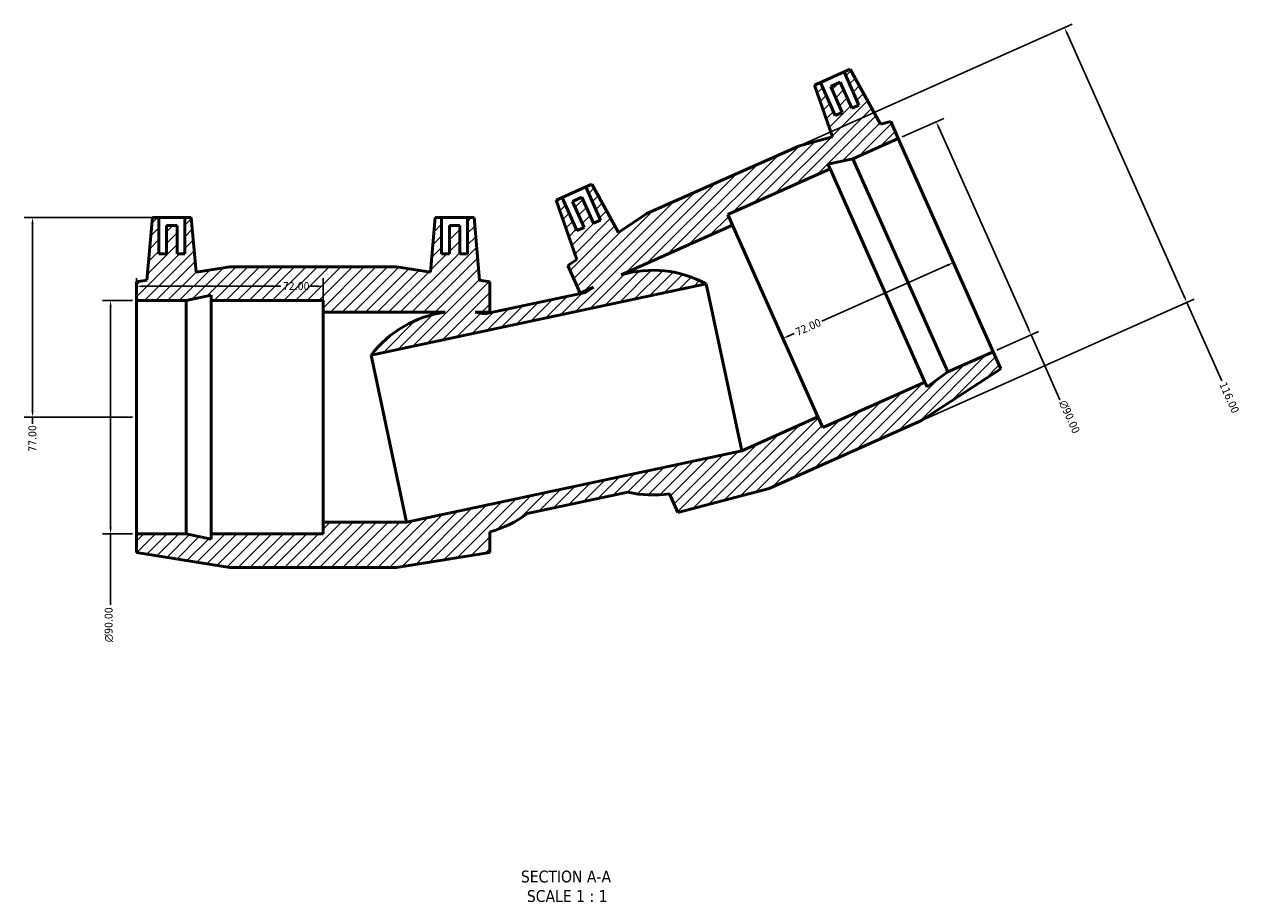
# Model space of a CAD drawing. Header units: millimetres. Extents: x -58 to 1554, y -786 to 1076.
# Tile 1 of 8: x 413 to 882, y -786 to -449. Entities that reach past the tile are written whole.
import ezdxf

# ---------------------------------------------------------------- set-up
doc = ezdxf.new("R2010")
doc.units = ezdxf.units.MM
for name, color, linetype, lineweight in [('Dimension (ANSI)', 7, 'Continuous', 25), ('Hatch (ANSI)', 7, 'Continuous', 18), ('Symbol (ANSI)', 7, 'Continuous', 25), ('Visible (ANSI)', 7, 'Continuous', 50)]:
    doc.layers.add(name, color=color, linetype=linetype, lineweight=lineweight)
doc.styles.add('Label Text (ANSI)', font='tahoma.ttf')
doc.styles.add('Note Text (ANSI)', font='tahoma.ttf')
doc.dimstyles.new('Default - mm (ANSI)', dxfattribs={"dimtxt": 3.048, "dimasz": 2.5, "dimexe": 3.175, "dimexo": 1.6002, "dimgap": 0.8, "dimtad": 0, "dimtoh": 1, "dimrnd": 1e-08, "dimzin": 4, "dimdsep": 46, "dimtxsty": 'Note Text (ANSI)', "dimcen": 0.09, "dimdle": 10, "dimclrd": 256, "dimclre": 256, "dimclrt": 230, "dimadec": 1, "dimazin": 1, "dimtfac": 1, "dimtofl": 0, "dimtmove": 0, "dimatfit": 3, "dimfxl": 1, "dimtolj": 1, "dimtzin": 4, "dimlwd": -1, "dimlwe": -1, "dimarcsym": 0})

# ---------------------------------------------------------------- blocks, each defined once
blk = doc.blocks.new('*D7')
at = {"layer": 'Defpoints', "color": 0, "transparency": 16777216}
for p in [(768.72, -533.95), (702.94, -563.24), (705.93, -569.96)]:
    blk.add_point(p, dxfattribs=at)
at = {"layer": 'Dimension (ANSI)', "transparency": 16777216}
for p, q in [((769.42, -541.69), (720.85, -563.32)), ((708.22, -568.94), (710.2, -568.05))]:
    blk.add_line(p, q, dxfattribs=at)
for points in [[(769.25, -541.31), (769.59, -542.07), (771.71, -540.67)], [(708.05, -568.56), (708.39, -569.32), (705.93, -569.96)]]:
    blk.add_solid(points, dxfattribs=at)
at = {"layer": 'Dimension (ANSI)', "color": 230, "true_color": 0xff0080, "transparency": 16777216, "insert": (710.29, -566.28), "char_height": 3.048, "attachment_point": 1, "rotation": 24, "style": 'Note Text (ANSI)'}
blk.add_mtext('\\A1;72.00', dxfattribs=at)
blk = doc.blocks.new('*D8')
at = {"layer": 'Defpoints', "color": 0, "transparency": 16777216}
for p in [(465.04, -523.34), (416.28, -600.34), (456.4, -600.34)]:
    blk.add_point(p, dxfattribs=at)
at = {"layer": 'Dimension (ANSI)', "transparency": 16777216}
for p, q in [((463.44, -523.34), (413.11, -523.34)), ((416.28, -525.84), (416.28, -597.84)), ((454.8, -600.34), (413.11, -600.34)), ((416.28, -600.34), (416.28, -602.84))]:
    blk.add_line(p, q, dxfattribs=at)
for points in [[(415.86, -525.84), (416.7, -525.84), (416.28, -523.34)], [(415.86, -597.84), (416.7, -597.84), (416.28, -600.34)]]:
    blk.add_solid(points, dxfattribs=at)
at = {"layer": 'Dimension (ANSI)', "color": 230, "true_color": 0xff0080, "transparency": 16777216, "insert": (414.69, -613.69), "char_height": 3.048, "attachment_point": 1, "rotation": 90, "style": 'Note Text (ANSI)'}
blk.add_mtext('\\A1;77.00', dxfattribs=at)
blk = doc.blocks.new('*D9')
at = {"layer": 'Defpoints', "color": 0, "transparency": 16777216}
for p in [(528.4, -549.81), (456.4, -555.34), (528.4, -559.84)]:
    blk.add_point(p, dxfattribs=at)
at = {"layer": 'Dimension (ANSI)', "transparency": 16777216}
for p, q in [((456.4, -553.74), (456.4, -546.63)), ((528.4, -558.24), (528.4, -546.63)), ((458.9, -549.81), (512.08, -549.81)), ((525.9, -549.81), (523.73, -549.81))]:
    blk.add_line(p, q, dxfattribs=at)
for points in [[(458.9, -549.39), (458.9, -550.23), (456.4, -549.81)], [(525.9, -549.39), (525.9, -550.23), (528.4, -549.81)]]:
    blk.add_solid(points, dxfattribs=at)
at = {"layer": 'Dimension (ANSI)', "color": 230, "true_color": 0xff0080, "transparency": 16777216, "insert": (512.88, -548.22), "char_height": 3.048, "attachment_point": 1, "style": 'Note Text (ANSI)'}
blk.add_mtext('\\A1;72.00', dxfattribs=at)
blk = doc.blocks.new('*D10')
at = {"layer": 'Defpoints', "color": 0, "transparency": 16777216}
for p in [(456.4, -555.34), (446.4, -645.34), (456.4, -645.34)]:
    blk.add_point(p, dxfattribs=at)
at = {"layer": 'Dimension (ANSI)', "transparency": 16777216}
for p, q in [((454.8, -555.34), (443.23, -555.34)), ((446.4, -557.84), (446.4, -642.84)), ((454.8, -645.34), (443.23, -645.34)), ((446.4, -645.34), (446.4, -672.77))]:
    blk.add_line(p, q, dxfattribs=at)
for points in [[(445.98, -557.84), (446.82, -557.84), (446.4, -555.34)], [(445.98, -642.84), (446.82, -642.84), (446.4, -645.34)]]:
    blk.add_solid(points, dxfattribs=at)
at = {"layer": 'Dimension (ANSI)', "color": 230, "true_color": 0xff0080, "transparency": 16777216, "insert": (444.11, -687.11), "char_height": 3.048, "attachment_point": 1, "rotation": 90, "style": 'Note Text (ANSI)'}
blk.add_mtext('\\A1;\\fAIGDT|b0|i0;\\H3.0480;\\ln\\fTahoma|b0|i0;\\H3.0480;90.00', dxfattribs=at)
blk = doc.blocks.new('*D11')
at = {"layer": 'Defpoints', "color": 0, "transparency": 16777216}
for p in [(750.41, -492.84), (801.64, -568.55), (787.02, -575.06)]:
    blk.add_point(p, dxfattribs=at)
at = {"layer": 'Dimension (ANSI)', "transparency": 16777216}
for p, q in [((751.88, -492.19), (767.93, -485.04)), ((766.05, -488.62), (800.62, -566.27)), ((788.48, -574.41), (804.54, -567.26)), ((801.64, -568.55), (812.79, -593.61))]:
    blk.add_line(p, q, dxfattribs=at)
for points in [[(766.43, -488.45), (765.67, -488.79), (765.03, -486.34)], [(801, -566.1), (800.24, -566.44), (801.64, -568.55)]]:
    blk.add_solid(points, dxfattribs=at)
at = {"layer": 'Dimension (ANSI)', "color": 230, "true_color": 0xff0080, "transparency": 16777216, "insert": (815.21, -593.41), "char_height": 3.048, "attachment_point": 1, "rotation": 294, "style": 'Note Text (ANSI)'}
blk.add_mtext('\\A1;\\fAIGDT|b0|i0;\\H3.0480;\\ln\\fTahoma|b0|i0;\\H3.0480;90.00', dxfattribs=at)
blk = doc.blocks.new('*D12')
at = {"layer": 'Defpoints', "color": 0, "transparency": 16777216}
for p in [(712.24, -495.61), (861.74, -556.03), (759.42, -601.58)]:
    blk.add_point(p, dxfattribs=at)
at = {"layer": 'Dimension (ANSI)', "transparency": 16777216}
for p, q in [((713.7, -494.96), (817.46, -448.76)), ((815.57, -452.34), (860.72, -553.74)), ((760.88, -600.93), (864.64, -554.74)), ((861.74, -556.03), (875.22, -586.32))]:
    blk.add_line(p, q, dxfattribs=at)
for points in [[(815.95, -452.17), (815.19, -452.51), (814.56, -450.06)], [(861.1, -553.57), (860.34, -553.91), (861.74, -556.03)]]:
    blk.add_solid(points, dxfattribs=at)
at = {"layer": 'Dimension (ANSI)', "color": 230, "true_color": 0xff0080, "transparency": 16777216, "insert": (877, -586.41), "char_height": 3.048, "attachment_point": 1, "rotation": 294, "style": 'Note Text (ANSI)'}
blk.add_mtext('\\A1;116.00', dxfattribs=at)

msp = doc.modelspace()

# ---------------------------------------------------------------- hatches: boundary and pattern name
at = {"layer": 'Hatch (ANSI)'}
h = msp.add_hatch(dxfattribs=at)
h.set_pattern_fill('ANSI31', color=256, scale=25.4, style=0)
h.set_pattern_definition([(45, (0, 0), (-2.245064, 2.245064), [])])
edge = h.paths.add_edge_path()
edge.add_line((712.239, -495.61), (653.406, -521.804))
edge.add_line((653.406, -521.804), (642.37, -529.013))
edge.add_line((642.37, -529.013), (632.103, -510.49))
edge.add_line((632.103, -510.49), (629.819, -511.507))
edge.add_line((629.819, -511.507), (635.514, -524.297))
edge.add_line((635.514, -524.297), (632.773, -525.517))
edge.add_line((632.773, -525.517), (628.299, -515.468))
edge.add_line((628.299, -515.468), (624.645, -517.095))
edge.add_line((624.645, -517.095), (629.119, -527.144))
edge.add_line((629.119, -527.144), (626.378, -528.364))
edge.add_line((626.378, -528.364), (620.684, -515.575))
edge.add_line((620.684, -515.575), (618.4, -516.591))
edge.add_line((618.4, -516.591), (626.293, -539.514))
edge.add_line((626.293, -539.514), (622.878, -541.745))
edge.add_line((622.878, -541.745), (627.637, -552.433))
edge.add_line((627.637, -552.433), (632.817, -550.127))
edge.add_ellipse((655.593, -586.991), major_axis=(-22.776, 36.864), ratio=1, start_angle=0, end_angle=5.01492)
edge.add_line((629.681, -552.259), (590.862, -560.51))
edge.add_ellipse((581.318, -602.779), major_axis=(9.544, 42.268), ratio=1, start_angle=0, end_angle=5.01492)
edge.add_line((587.13, -559.838), (592.8, -559.838))
edge.add_line((592.8, -559.838), (592.8, -548.138))
edge.add_line((592.8, -548.138), (588.773, -547.489))
edge.add_line((588.773, -547.489), (586.66, -523.338))
edge.add_line((586.66, -523.338), (584.16, -523.338))
edge.add_line((584.16, -523.338), (584.16, -537.338))
edge.add_line((584.16, -537.338), (581.16, -537.338))
edge.add_line((581.16, -537.338), (581.16, -526.338))
edge.add_line((581.16, -526.338), (577.16, -526.338))
edge.add_line((577.16, -526.338), (577.16, -537.338))
edge.add_line((577.16, -537.338), (574.16, -537.338))
edge.add_line((574.16, -537.338), (574.16, -523.338))
edge.add_line((574.16, -523.338), (571.66, -523.338))
edge.add_line((571.66, -523.338), (569.815, -544.435))
edge.add_line((569.815, -544.435), (556.8, -542.338))
edge.add_line((556.8, -542.338), (492.4, -542.338))
edge.add_line((492.4, -542.338), (479.386, -544.435))
edge.add_line((479.386, -544.435), (477.54, -523.338))
edge.add_line((477.54, -523.338), (475.04, -523.338))
edge.add_line((475.04, -523.338), (475.04, -537.338))
edge.add_line((475.04, -537.338), (472.04, -537.338))
edge.add_line((472.04, -537.338), (472.04, -526.338))
edge.add_line((472.04, -526.338), (468.04, -526.338))
edge.add_line((468.04, -526.338), (468.04, -537.338))
edge.add_line((468.04, -537.338), (465.04, -537.338))
edge.add_line((465.04, -537.338), (465.04, -523.338))
edge.add_line((465.04, -523.338), (462.54, -523.338))
edge.add_line((462.54, -523.338), (460.428, -547.489))
edge.add_line((460.428, -547.489), (456.4, -548.138))
edge.add_line((456.4, -548.138), (456.4, -555.338))
edge.add_line((456.4, -555.338), (475.6, -555.338))
edge.add_line((475.6, -555.338), (485.2, -553.297))
edge.add_line((485.2, -553.297), (485.2, -555.338))
edge.add_line((485.2, -555.338), (528.4, -555.338))
edge.add_line((528.4, -555.338), (528.4, -559.838))
edge.add_line((528.4, -559.838), (575.505, -559.838))
edge.add_ellipse((581.318, -602.779), major_axis=(-5.813, 42.941), ratio=1, start_angle=0, end_angle=44.8518)
edge.add_line((546.911, -576.436), (676.31, -548.932))
edge.add_ellipse((655.593, -586.991), major_axis=(20.717, 38.059), ratio=1, start_angle=0, end_angle=44.8518)
edge.add_line((643.437, -545.398), (686.469, -526.239))
edge.add_line((686.469, -526.239), (684.639, -522.128))
edge.add_line((684.639, -522.128), (724.104, -504.557))
edge.add_line((724.104, -504.557), (723.274, -502.693))
edge.add_line((723.274, -502.693), (732.874, -500.653))
edge.add_line((732.874, -500.653), (750.414, -492.843))
edge.add_line((750.414, -492.843), (747.485, -486.266))
edge.add_line((747.485, -486.266), (743.543, -487.311))
edge.add_line((743.543, -487.311), (731.789, -466.107))
edge.add_line((731.789, -466.107), (729.505, -467.124))
edge.add_line((729.505, -467.124), (735.2, -479.914))
edge.add_line((735.2, -479.914), (732.459, -481.134))
edge.add_line((732.459, -481.134), (727.985, -471.085))
edge.add_line((727.985, -471.085), (724.331, -472.712))
edge.add_line((724.331, -472.712), (728.805, -482.761))
edge.add_line((728.805, -482.761), (726.064, -483.981))
edge.add_line((726.064, -483.981), (720.37, -471.192))
edge.add_line((720.37, -471.192), (718.086, -472.208))
edge.add_line((718.086, -472.208), (724.981, -492.232))
edge.add_line((724.981, -492.232), (712.239, -495.61))
edge = h.paths.add_edge_path()
edge.add_line((700.588, -627.775), (759.42, -601.581))
edge.add_line((759.42, -601.581), (789.949, -581.64))
edge.add_line((789.949, -581.64), (787.02, -575.063))
edge.add_line((787.02, -575.063), (769.48, -582.872))
edge.add_line((769.48, -582.872), (761.54, -588.641))
edge.add_line((761.54, -588.641), (760.71, -586.777))
edge.add_line((760.71, -586.777), (721.245, -604.348))
edge.add_line((721.245, -604.348), (719.415, -600.237))
edge.add_line((719.415, -600.237), (689.999, -613.334))
edge.add_line((689.999, -613.334), (560.6, -640.838))
edge.add_line((560.6, -640.838), (528.4, -640.838))
edge.add_line((528.4, -640.838), (528.4, -645.338))
edge.add_line((528.4, -645.338), (485.2, -645.338))
edge.add_line((485.2, -645.338), (485.2, -647.378))
edge.add_line((485.2, -647.378), (475.6, -645.338))
edge.add_line((475.6, -645.338), (456.4, -645.338))
edge.add_line((456.4, -645.338), (456.4, -652.538))
edge.add_line((456.4, -652.538), (492.4, -658.338))
edge.add_line((492.4, -658.338), (556.8, -658.338))
edge.add_line((556.8, -658.338), (592.8, -652.538))
edge.add_line((592.8, -652.538), (592.8, -644.562))
edge.add_ellipse((581.318, -602.779), major_axis=(11.483, -41.783), ratio=1, start_angle=0, end_angle=21.35745)
edge.add_line((607.229, -637.511), (646.048, -629.259))
edge.add_ellipse((655.593, -586.991), major_axis=(-9.544, -42.268), ratio=1, start_angle=0, end_angle=21.35745)
edge.add_line((662.097, -629.833), (665.341, -637.119))
edge.add_line((665.341, -637.119), (700.588, -627.775))

# ---------------------------------------------------------------- linework, layer by layer
at = {"layer": 'Visible (ANSI)'}
for p, q in [((720.37, -471.192), (729.505, -467.124)), ((731.789, -466.107), (729.505, -467.124)), ((729.505, -467.124), (735.2, -479.914)), ((743.543, -487.311), (731.789, -466.107)), ((720.37, -471.192), (718.086, -472.208)), ((718.086, -472.208), (724.981, -492.232)), ((726.064, -483.981), (720.37, -471.192)), ((727.985, -471.085), (724.331, -472.712)), ((724.331, -472.712), (728.805, -482.761)), ((732.459, -481.134), (727.985, -471.085)), ((728.805, -482.761), (726.064, -483.981)), ((735.2, -479.914), (732.459, -481.134)), ((747.485, -486.266), (743.543, -487.311)), ((750.414, -492.843), (747.485, -486.266)), ((724.981, -492.232), (712.239, -495.61)), ((712.239, -495.61), (653.406, -521.804)), ((732.874, -500.653), (750.414, -492.843)), ((787.02, -575.063), (750.414, -492.843)), ((723.274, -502.693), (732.874, -500.653)), ((769.48, -582.872), (732.874, -500.653)), ((684.639, -522.128), (724.104, -504.557)), ((724.104, -504.557), (723.274, -502.693)), ((760.71, -586.777), (724.104, -504.557)), ((632.103, -510.49), (629.819, -511.507)), ((642.37, -529.013), (632.103, -510.49)), ((620.684, -515.575), (618.4, -516.591)), ((620.684, -515.575), (629.819, -511.507)), ((626.378, -528.364), (620.684, -515.575)), ((628.299, -515.468), (624.645, -517.095)), ((632.773, -525.517), (628.299, -515.468)), ((629.819, -511.507), (635.514, -524.297)), ((618.4, -516.591), (626.293, -539.514)), ((624.645, -517.095), (629.119, -527.144)), ((462.54, -523.338), (460.428, -547.489)), ((465.04, -523.338), (462.54, -523.338)), ((465.04, -537.338), (465.04, -523.338)), ((465.04, -523.338), (475.04, -523.338)), ((477.54, -523.338), (475.04, -523.338)), ((475.04, -523.338), (475.04, -537.338)), ((479.386, -544.435), (477.54, -523.338)), ((571.66, -523.338), (569.815, -544.435)), ((574.16, -523.338), (571.66, -523.338)), ((574.16, -537.338), (574.16, -523.338)), ((574.16, -523.338), (584.16, -523.338)), ((586.66, -523.338), (584.16, -523.338)), ((584.16, -523.338), (584.16, -537.338)), ((588.773, -547.489), (586.66, -523.338)), ((635.514, -524.297), (632.773, -525.517)), ((653.406, -521.804), (642.37, -529.013)), ((686.469, -526.239), (684.639, -522.128)), ((472.04, -526.338), (468.04, -526.338)), ((468.04, -526.338), (468.04, -537.338)), ((472.04, -537.338), (472.04, -526.338)), ((581.16, -526.338), (577.16, -526.338)), ((577.16, -526.338), (577.16, -537.338)), ((581.16, -537.338), (581.16, -526.338)), ((629.119, -527.144), (626.378, -528.364)), ((643.437, -545.398), (686.469, -526.239)), ((719.415, -600.237), (686.469, -526.239)), ((468.04, -537.338), (465.04, -537.338)), ((475.04, -537.338), (472.04, -537.338)), ((577.16, -537.338), (574.16, -537.338)), ((584.16, -537.338), (581.16, -537.338)), ((492.4, -542.338), (479.386, -544.435)), ((556.8, -542.338), (492.4, -542.338)), ((569.815, -544.435), (556.8, -542.338)), ((626.293, -539.514), (622.878, -541.745)), ((622.878, -541.745), (627.637, -552.433)), ((460.428, -547.489), (456.4, -548.138)), ((456.4, -548.138), (456.4, -555.338)), ((592.8, -548.138), (588.773, -547.489)), ((592.8, -559.838), (592.8, -548.138)), ((475.6, -555.338), (485.2, -553.297)), ((485.2, -553.297), (485.2, -555.338)), ((546.911, -576.436), (676.31, -548.932)), ((629.681, -552.259), (590.862, -560.51)), ((627.637, -552.433), (632.817, -550.127)), ((627.743, -552.671), (627.637, -552.433)), ((676.31, -548.932), (689.999, -613.334)), ((456.4, -555.338), (475.6, -555.338)), ((456.4, -645.338), (456.4, -555.338)), ((475.6, -645.338), (475.6, -555.338)), ((485.2, -555.338), (528.4, -555.338)), ((485.2, -645.338), (485.2, -555.338)), ((528.4, -555.338), (528.4, -559.838)), ((528.4, -559.838), (575.505, -559.838)), ((528.4, -640.838), (528.4, -559.838)), ((587.13, -559.838), (592.8, -559.838)), ((592.8, -560.098), (592.8, -559.838)), ((546.911, -576.436), (560.6, -640.838)), ((787.02, -575.063), (769.48, -582.872)), ((789.949, -581.64), (787.02, -575.063)), ((759.42, -601.581), (789.949, -581.64)), ((769.48, -582.872), (761.54, -588.641)), ((760.71, -586.777), (721.245, -604.348)), ((761.54, -588.641), (760.71, -586.777)), ((719.415, -600.237), (689.999, -613.334)), ((721.245, -604.348), (719.415, -600.237)), ((700.588, -627.775), (759.42, -601.581)), ((689.999, -613.334), (560.6, -640.838)), ((665.341, -637.119), (700.588, -627.775)), ((607.229, -637.511), (646.048, -629.259)), ((662.097, -629.833), (665.341, -637.119)), ((560.6, -640.838), (528.4, -640.838)), ((528.4, -640.838), (528.4, -645.338)), ((475.6, -645.338), (456.4, -645.338)), ((456.4, -645.338), (456.4, -652.538)), ((485.2, -647.378), (475.6, -645.338)), ((528.4, -645.338), (485.2, -645.338)), ((485.2, -645.338), (485.2, -647.378)), ((592.8, -652.538), (592.8, -644.562)), ((456.4, -652.538), (492.4, -658.338)), ((556.8, -658.338), (592.8, -652.538)), ((492.4, -658.338), (556.8, -658.338))]:
    msp.add_line(p, q, dxfattribs=at)
for centre, start, end in [((655.593, -586.991), 61.43891, 106.29071), ((655.593, -586.991), 121.70929, 126.72421), ((581.318, -602.779), 97.70929, 142.56109), ((581.318, -602.779), 77.27579, 82.29071), ((655.593, -586.991), 257.27579, 278.63324), ((581.318, -602.779), 285.36676, 306.72421)]:
    msp.add_arc(centre, 43.332, start, end, dxfattribs=at)

# ---------------------------------------------------------------- texts
at = {"layer": 'Symbol (ANSI)', "char_height": 4.572, "attachment_point": 7, "style": 'Label Text (ANSI)'}
for s, insert in [('SECTION A-A', (604.75, -779.909)), ('SCALE 1 : 1', (607.07, -787.422))]:
    msp.add_mtext(s, dxfattribs=dict(at, insert=insert))

# ---------------------------------------------------------------- dimensions: what is measured, and where the dimension line sits
at = {"layer": 'Dimension (ANSI)'}
for base, p1, p2, angle, override, picture, middle in [((861.737, -556.027), (712.239, -495.61), (759.42, -601.581), 114, {"dimtoh": 0, "dimdec": 2, "dimtp": 0, "dimtm": 0, "dimtdec": 2, "dimatfit": 2}, '*D12', (878.007, -592.568)), ((416.28, -600.338), (465.04, -523.338), (456.4, -600.338), 90, {"dimtoh": 0, "dimdec": 2, "dimtp": 0, "dimtm": 0, "dimtdec": 2, "dimatfit": 2}, '*D8', (416.28, -608.663)), ((705.933, -569.956), (768.717, -533.953), (702.942, -563.238), 204, {"dimtoh": 0, "dimdec": 2, "dimse1": 1, "dimse2": 1, "dimtp": 0, "dimtm": 0, "dimtdec": 2, "dimatfit": 1}, '*D7', (715.525, -565.685)), ((528.4, -549.81), (456.4, -555.338), (528.4, -559.838), 180, {"dimtoh": 0, "dimdec": 2, "dimtp": 0, "dimtm": 0, "dimtdec": 2, "dimatfit": 1}, '*D9', (517.9, -549.81))]:
    dim = msp.add_linear_dim(base=base, p1=p1, p2=p2, angle=angle, dimstyle='Default - mm (ANSI)', override=override, dxfattribs=at)
    dim.commit()
    dim.dimension.update_dxf_attribs({"geometry": picture, "text_midpoint": middle, "dimtype": 160})
for base, p1, p2, angle, picture, middle in [((801.637, -568.555), (750.414, -492.843), (787.02, -575.063), 114, '*D11', (815.873, -600.529)), ((446.4, -645.338), (456.4, -555.338), (456.4, -645.338), 90, '*D10', (446.4, -680.338))]:
    dim = msp.add_linear_dim(base=base, p1=p1, p2=p2, angle=angle, text='\\fAIGDT|b0|i0;\\H3.0480;\\ln\\fTahoma|b0|i0;\\H3.0480;<>', dimstyle='Default - mm (ANSI)', override={"dimtoh": 0, "dimdec": 2, "dimtp": 0, "dimtm": 0, "dimtdec": 2, "dimatfit": 2}, dxfattribs=at)
    dim.commit()
    dim.dimension.update_dxf_attribs({"geometry": picture, "text_midpoint": middle, "dimtype": 160})

doc.saveas('drawing.dxf')
